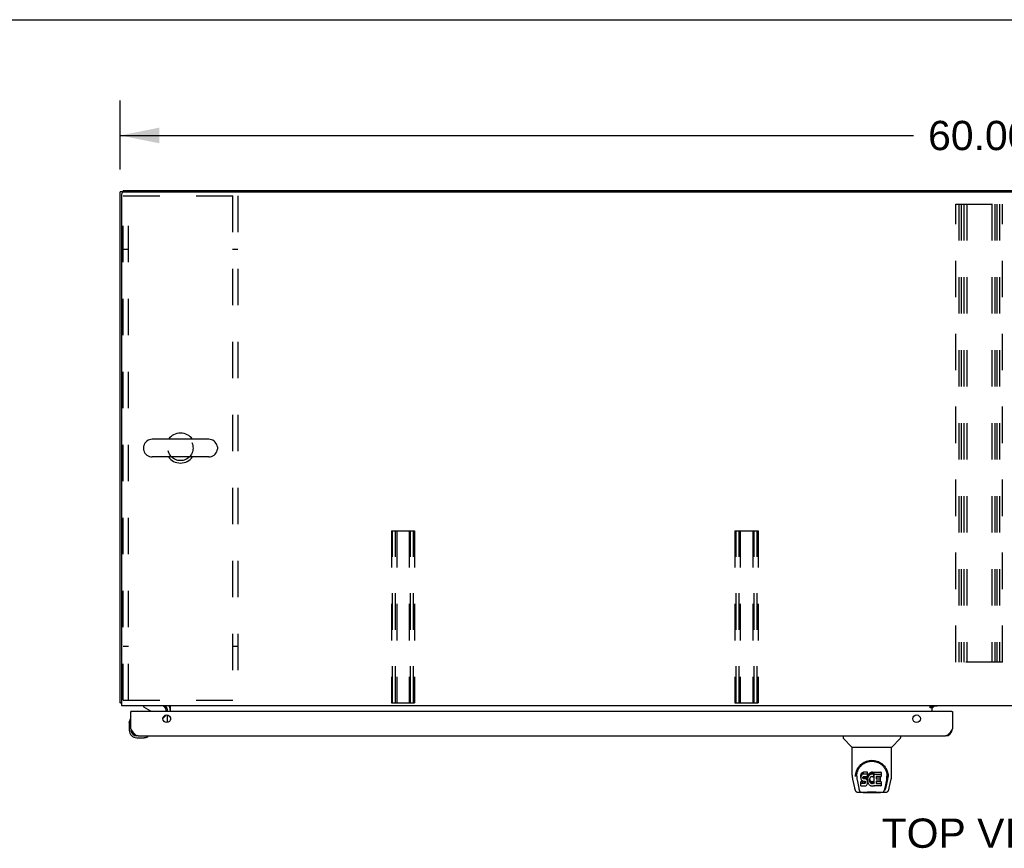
# Model space of a CAD drawing. Header units: inches. Extents: x 0 to 232, y 0 to 150.
# Tile 13 of 17: x 42 to 77, y 121 to 150. Entities that reach past the tile are written whole.
import ezdxf

# ---------------------------------------------------------------- set-up
doc = ezdxf.new("R2010")
doc.units = ezdxf.units.IN
doc.header["$LTSCALE"] = 12.75
doc.header["$MEASUREMENT"] = 0
doc.linetypes.add('HIDDEN', pattern=[0.2, 0.1, -0.1])
doc.layers.get('0').update_dxf_attribs({"linetype": 'CONTINUOUS'})
for name, color, linetype in [('02___PRT_ALL_AXES', 7, 'CONTINUOUS'), ('DEFAULT_2', 8, 'HIDDEN'), ('DIMENSIONS', 7, 'CONTINUOUS')]:
    doc.layers.add(name, color=color, linetype=linetype)
doc.styles.get("Standard").update_dxf_attribs({"font": 'arial.ttf'})
doc.dimstyles.new('DIMSTYLE_1', dxfattribs={"dimtxt": 1.022727, "dimasz": 1.363636, "dimexe": 0.09, "dimexo": 0.07, "dimgap": 0.0375, "dimtad": 0, "dimtih": 1, "dimtoh": 1, "dimzin": 4, "dimdsep": 46, "dimtxsty": 'Standard', "dimblk": '_FILLED', "dimblk1": '_FILLED', "dimblk2": '_FILLED', "dimcen": 0.09, "dimazin": 1, "dimtfac": 1, "dimtdec": 3, "dimtofl": 0, "dimtmove": 0, "dimatfit": 3, "dimldrblk": '_FILLED', "dimfxl": 1, "dimtolj": 1, "dimtzin": 4, "dimarcsym": 0})

# ---------------------------------------------------------------- blocks, each defined once
blk = doc.blocks.new('_FILLED')
at = {"color": 0, "linetype": 'ByBlock'}
blk.add_solid([(0, 0), (-1, 0.2), (-1, -0.2)], dxfattribs=at)
blk = doc.blocks.new('*D1')
at = {"layer": 'DIMENSIONS', "color": 2, "linetype": 'Continuous'}
for p, q in [((45.859, 144.762), (45.859, 147.182)), ((105.859, 144.876), (105.859, 147.182)), ((45.859, 145.955), (73.561, 145.955)), ((105.859, 145.955), (78.157, 145.955))]:
    blk.add_line(p, q, dxfattribs=at)
at = {"layer": 'DIMENSIONS', "color": 2, "linetype": 'Continuous', "xscale": 1.3636363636, "yscale": 1.3636363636, "zscale": 1.3636363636, "rotation": 180}
blk.add_blockref('_FILLED', (45.859, 145.955), dxfattribs=at)
at = {"layer": 'DIMENSIONS', "color": 2, "linetype": 'Continuous', "xscale": 1.3636363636, "yscale": 1.3636363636, "zscale": 1.3636363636}
blk.add_blockref('_FILLED', (105.859, 145.955), dxfattribs=at)
at = {"layer": 'DIMENSIONS', "color": 2, "linetype": 'Continuous', "insert": (75.859, 146.466), "char_height": 1.0227, "width": 3.57384, "attachment_point": 2, "line_spacing_factor": 0.9}
blk.add_mtext('60.00', dxfattribs=at)

msp = doc.modelspace()

# ---------------------------------------------------------------- linework, layer by layer
at = {"color": 7, "linetype": 'Continuous'}
for p, q in [((0, 150), (231.818, 150)), ((45.963, 143.984), (45.859, 143.984)), ((45.963, 144.036), (45.963, 143.983)), ((45.963, 144.036), (105.755, 144.036)), ((48.95, 135.342), (46.975, 135.342)), ((46.675, 135.08), (46.675, 134.993)), ((49.25, 135.08), (49.25, 134.993)), ((48.95, 134.73), (46.975, 134.73)), ((45.911, 126.14), (45.859, 126.14)), ((46.676, 126.036), (46.676, 125.997)), ((46.676, 125.997), (46.914, 125.859)), ((47.463, 125.832), (47.463, 125.879)), ((74.213, 126.001), (74.145, 126.001)), ((74.213, 125.954), (74.284, 126.025)), ((74.213, 125.956), (74.213, 126.001)), ((46.221, 125.573), (46.219, 125.566)), ((46.254, 125.832), (46.234, 125.832)), ((47.353, 125.605), (47.434, 125.686)), ((74.901, 125.832), (74.921, 125.832)), ((46.174, 125.438), (46.177, 125.476)), ((46.174, 125.438), (46.174, 125.181)), ((46.234, 125.225), (46.234, 125.181)), ((46.437, 124.918), (46.693, 124.918)), ((46.731, 124.921), (46.693, 124.918)), ((46.822, 124.963), (46.829, 124.965)), ((71.105, 124.978), (71.105, 124.916)), ((71.414, 124.59), (71.117, 124.888)), ((72.804, 124.59), (73.101, 124.888)), ((73.113, 124.978), (73.113, 124.916)), ((71.42, 124.585), (72.798, 124.585)), ((71.42, 123.613), (71.42, 124.585)), ((72.798, 123.613), (72.798, 124.585)), ((71.435, 123.47), (71.5, 123.164)), ((71.545, 123.644), (71.544, 123.581)), ((71.582, 123.571), (71.582, 123.548)), ((71.591, 123.45), (71.649, 123.157)), ((71.725, 123.616), (71.723, 123.592)), ((71.723, 123.526), (71.723, 123.592)), ((71.725, 123.549), (71.723, 123.526)), ((71.723, 123.526), (71.724, 123.502)), ((71.724, 123.502), (71.728, 123.478)), ((71.73, 123.64), (71.725, 123.616)), ((71.725, 123.549), (71.725, 123.616)), ((71.73, 123.573), (71.725, 123.549)), ((71.728, 123.478), (71.736, 123.456)), ((71.739, 123.662), (71.73, 123.64)), ((71.73, 123.573), (71.73, 123.64)), ((71.739, 123.595), (71.73, 123.573)), ((71.736, 123.456), (71.749, 123.436)), ((71.753, 123.682), (71.739, 123.662)), ((71.739, 123.595), (71.739, 123.662)), ((71.753, 123.615), (71.739, 123.595)), ((71.761, 123.69), (71.753, 123.682)), ((71.753, 123.615), (71.753, 123.682)), ((71.761, 123.623), (71.753, 123.615)), ((71.771, 123.696), (71.761, 123.69)), ((71.761, 123.623), (71.761, 123.69)), ((71.771, 123.629), (71.761, 123.623)), ((71.793, 123.706), (71.771, 123.696)), ((71.771, 123.629), (71.771, 123.696)), ((71.793, 123.639), (71.771, 123.629)), ((71.816, 123.713), (71.793, 123.706)), ((71.793, 123.639), (71.793, 123.706)), ((71.816, 123.646), (71.793, 123.639)), ((71.794, 123.514), (71.795, 123.529)), ((71.795, 123.506), (71.794, 123.514)), ((71.795, 123.529), (71.797, 123.544)), ((71.795, 123.506), (71.795, 123.529)), ((71.797, 123.499), (71.795, 123.506)), ((71.797, 123.544), (71.8, 123.551)), ((71.797, 123.499), (71.797, 123.544)), ((71.801, 123.493), (71.797, 123.499)), ((71.8, 123.551), (71.806, 123.556)), ((71.801, 123.493), (71.801, 123.552)), ((71.808, 123.489), (71.801, 123.493)), ((71.806, 123.556), (71.82, 123.56)), ((71.808, 123.556), (71.807, 123.556)), ((71.822, 123.552), (71.808, 123.556)), ((71.808, 123.489), (71.808, 123.556)), ((71.822, 123.485), (71.808, 123.489)), ((71.955, 123.713), (71.816, 123.713)), ((71.816, 123.646), (71.816, 123.713)), ((71.955, 123.646), (71.816, 123.646)), ((71.82, 123.56), (71.835, 123.561)), ((71.846, 123.552), (71.822, 123.552)), ((71.822, 123.485), (71.822, 123.552)), ((71.846, 123.486), (71.822, 123.485)), ((71.835, 123.561), (71.948, 123.561)), ((71.87, 123.551), (71.846, 123.552)), ((71.846, 123.486), (71.846, 123.552)), ((71.87, 123.484), (71.846, 123.486)), ((71.893, 123.546), (71.87, 123.551)), ((71.87, 123.484), (71.87, 123.551)), ((71.893, 123.479), (71.87, 123.484)), ((71.904, 123.541), (71.893, 123.546)), ((71.893, 123.479), (71.893, 123.546)), ((71.904, 123.474), (71.893, 123.479)), ((71.914, 123.534), (71.904, 123.541)), ((71.904, 123.474), (71.904, 123.541)), ((71.914, 123.468), (71.904, 123.474)), ((71.931, 123.518), (71.914, 123.534)), ((71.914, 123.468), (71.914, 123.534)), ((71.931, 123.451), (71.914, 123.468)), ((71.945, 123.498), (71.931, 123.518)), ((71.931, 123.451), (71.931, 123.518)), ((71.945, 123.431), (71.931, 123.451)), ((71.954, 123.475), (71.945, 123.498)), ((71.945, 123.431), (71.945, 123.498)), ((71.948, 123.561), (71.953, 123.562)), ((71.953, 123.562), (71.955, 123.567)), ((71.955, 123.471), (71.954, 123.475)), ((71.954, 123.409), (71.954, 123.475)), ((71.957, 123.67), (71.955, 123.713)), ((71.955, 123.646), (71.955, 123.713)), ((71.957, 123.604), (71.955, 123.646)), ((71.955, 123.567), (71.956, 123.58)), ((71.96, 123.549), (71.955, 123.505)), ((71.955, 123.438), (71.955, 123.505)), ((71.96, 123.482), (71.955, 123.438)), ((71.956, 123.58), (71.957, 123.604)), ((71.957, 123.604), (71.957, 123.67)), ((71.964, 123.571), (71.96, 123.549)), ((71.96, 123.482), (71.96, 123.549)), ((71.964, 123.504), (71.96, 123.482)), ((71.97, 123.593), (71.964, 123.571)), ((71.964, 123.504), (71.964, 123.571)), ((71.97, 123.526), (71.964, 123.504)), ((71.978, 123.613), (71.97, 123.593)), ((71.97, 123.526), (71.97, 123.593)), ((71.978, 123.546), (71.97, 123.526)), ((71.989, 123.633), (71.978, 123.613)), ((71.978, 123.546), (71.978, 123.613)), ((71.989, 123.566), (71.978, 123.546)), ((72.002, 123.651), (71.989, 123.633)), ((71.989, 123.566), (71.989, 123.633)), ((72.002, 123.584), (71.989, 123.566)), ((72.017, 123.668), (72.002, 123.651)), ((72.002, 123.584), (72.002, 123.651)), ((72.017, 123.601), (72.002, 123.584)), ((72.033, 123.683), (72.017, 123.668)), ((72.017, 123.601), (72.017, 123.668)), ((72.033, 123.616), (72.017, 123.601)), ((72.025, 123.454), (72.024, 123.427)), ((72.028, 123.481), (72.025, 123.454)), ((72.026, 123.414), (72.026, 123.454)), ((72.032, 123.493), (72.028, 123.481)), ((72.028, 123.473), (72.029, 123.468)), ((72.029, 123.468), (72.039, 123.443)), ((72.029, 123.401), (72.029, 123.468)), ((72.038, 123.505), (72.032, 123.493)), ((72.051, 123.696), (72.033, 123.683)), ((72.033, 123.616), (72.033, 123.683)), ((72.051, 123.629), (72.033, 123.616)), ((72.052, 123.528), (72.038, 123.505)), ((72.072, 123.705), (72.051, 123.696)), ((72.051, 123.629), (72.051, 123.696)), ((72.072, 123.638), (72.051, 123.629)), ((72.06, 123.539), (72.052, 123.528)), ((72.071, 123.546), (72.06, 123.539)), ((72.096, 123.557), (72.071, 123.546)), ((72.094, 123.71), (72.072, 123.705)), ((72.072, 123.638), (72.072, 123.705)), ((72.094, 123.643), (72.072, 123.638)), ((72.116, 123.712), (72.094, 123.71)), ((72.094, 123.643), (72.094, 123.71)), ((72.116, 123.645), (72.094, 123.643)), ((72.109, 123.56), (72.096, 123.557)), ((72.122, 123.56), (72.109, 123.56)), ((72.116, 123.712), (72.138, 123.711)), ((72.116, 123.645), (72.116, 123.712)), ((72.138, 123.645), (72.116, 123.645)), ((72.135, 123.557), (72.122, 123.56)), ((72.148, 123.552), (72.135, 123.557)), ((72.149, 123.71), (72.138, 123.711)), ((72.138, 123.645), (72.138, 123.711)), ((72.149, 123.643), (72.138, 123.645)), ((72.16, 123.706), (72.149, 123.71)), ((72.149, 123.643), (72.149, 123.71)), ((72.16, 123.64), (72.149, 123.643)), ((72.18, 123.622), (72.154, 123.554)), ((72.179, 123.694), (72.16, 123.706)), ((72.16, 123.64), (72.16, 123.706)), ((72.179, 123.627), (72.16, 123.64)), ((72.179, 123.694), (72.179, 123.627)), ((72.18, 123.691), (72.18, 123.624)), ((72.189, 123.711), (72.426, 123.711)), ((72.189, 123.319), (72.189, 123.711)), ((72.189, 123.644), (72.426, 123.644)), ((72.259, 123.557), (72.259, 123.489)), ((72.426, 123.561), (72.263, 123.561)), ((72.263, 123.552), (72.395, 123.552)), ((72.263, 123.485), (72.395, 123.485)), ((72.399, 123.547), (72.399, 123.407)), ((72.43, 123.707), (72.43, 123.566)), ((72.611, 123.192), (72.663, 123.462)), ((72.626, 123.447), (72.627, 123.451)), ((72.673, 123.644), (72.674, 123.581)), ((72.68, 123.558), (72.68, 123.558)), ((72.718, 123.164), (72.783, 123.47)), ((71.725, 123.24), (71.725, 123.382)), ((71.789, 123.387), (71.73, 123.386)), ((71.73, 123.319), (71.73, 123.386)), ((71.789, 123.32), (71.73, 123.319)), ((71.73, 123.235), (71.874, 123.235)), ((71.749, 123.436), (71.765, 123.419)), ((71.765, 123.419), (71.785, 123.405)), ((71.785, 123.405), (71.796, 123.401)), ((71.85, 123.387), (71.789, 123.387)), ((71.789, 123.32), (71.789, 123.387)), ((71.85, 123.32), (71.789, 123.32)), ((71.796, 123.401), (71.808, 123.399)), ((71.808, 123.399), (71.855, 123.399)), ((71.865, 123.388), (71.85, 123.387)), ((71.85, 123.32), (71.85, 123.387)), ((71.865, 123.321), (71.85, 123.32)), ((71.855, 123.399), (71.863, 123.398)), ((71.863, 123.398), (71.87, 123.396)), ((71.872, 123.391), (71.865, 123.388)), ((71.865, 123.321), (71.865, 123.388)), ((71.872, 123.325), (71.865, 123.321)), ((71.87, 123.396), (71.876, 123.391)), ((71.873, 123.393), (71.872, 123.391)), ((71.872, 123.325), (71.872, 123.391)), ((71.877, 123.33), (71.872, 123.325)), ((71.874, 123.235), (71.886, 123.237)), ((71.876, 123.391), (71.881, 123.385)), ((71.877, 123.33), (71.877, 123.39)), ((71.886, 123.342), (71.877, 123.33)), ((71.881, 123.385), (71.887, 123.372)), ((71.886, 123.342), (71.886, 123.373)), ((71.889, 123.349), (71.886, 123.342)), ((71.886, 123.237), (71.897, 123.241)), ((71.887, 123.372), (71.89, 123.356)), ((71.889, 123.349), (71.889, 123.361)), ((71.89, 123.356), (71.889, 123.349)), ((71.897, 123.241), (71.917, 123.254)), ((71.917, 123.254), (71.934, 123.271)), ((71.934, 123.271), (71.941, 123.281)), ((71.941, 123.281), (71.946, 123.292)), ((71.954, 123.409), (71.945, 123.431)), ((71.946, 123.292), (71.955, 123.314)), ((71.96, 123.385), (71.954, 123.409)), ((71.955, 123.438), (71.956, 123.416)), ((71.955, 123.314), (71.961, 123.338)), ((71.956, 123.416), (71.959, 123.394)), ((71.959, 123.394), (71.964, 123.372)), ((71.963, 123.362), (71.96, 123.385)), ((71.961, 123.338), (71.963, 123.362)), ((71.963, 123.362), (71.963, 123.376)), ((71.964, 123.372), (71.971, 123.351)), ((71.971, 123.351), (71.992, 123.312)), ((71.992, 123.312), (72.005, 123.293)), ((72.005, 123.293), (72.019, 123.277)), ((72.019, 123.277), (72.036, 123.261)), ((72.024, 123.427), (72.026, 123.414)), ((72.026, 123.414), (72.029, 123.401)), ((72.029, 123.401), (72.039, 123.376)), ((72.036, 123.261), (72.053, 123.248)), ((72.039, 123.443), (72.052, 123.42)), ((72.039, 123.376), (72.039, 123.443)), ((72.039, 123.376), (72.052, 123.353)), ((72.052, 123.42), (72.061, 123.41)), ((72.052, 123.353), (72.052, 123.42)), ((72.052, 123.353), (72.061, 123.343)), ((72.053, 123.248), (72.063, 123.243)), ((72.061, 123.41), (72.071, 123.401)), ((72.061, 123.343), (72.061, 123.41)), ((72.061, 123.343), (72.071, 123.334)), ((72.063, 123.243), (72.074, 123.239)), ((72.071, 123.401), (72.082, 123.393)), ((72.071, 123.334), (72.071, 123.401)), ((72.071, 123.334), (72.082, 123.327)), ((72.074, 123.239), (72.096, 123.233)), ((72.082, 123.393), (72.095, 123.389)), ((72.082, 123.327), (72.082, 123.393)), ((72.082, 123.327), (72.095, 123.322)), ((72.095, 123.389), (72.108, 123.386)), ((72.095, 123.322), (72.095, 123.389)), ((72.095, 123.322), (72.108, 123.319)), ((72.096, 123.233), (72.117, 123.231)), ((72.108, 123.386), (72.121, 123.386)), ((72.108, 123.319), (72.108, 123.386)), ((72.108, 123.319), (72.121, 123.319)), ((72.117, 123.231), (72.14, 123.234)), ((72.121, 123.386), (72.134, 123.388)), ((72.121, 123.319), (72.121, 123.386)), ((72.121, 123.319), (72.134, 123.321)), ((72.134, 123.388), (72.147, 123.392)), ((72.134, 123.321), (72.134, 123.388)), ((72.134, 123.321), (72.147, 123.325)), ((72.14, 123.234), (72.161, 123.241)), ((72.147, 123.392), (72.159, 123.397)), ((72.147, 123.325), (72.147, 123.392)), ((72.147, 123.325), (72.159, 123.33)), ((72.159, 123.397), (72.17, 123.405)), ((72.159, 123.33), (72.159, 123.397)), ((72.159, 123.33), (72.17, 123.338)), ((72.161, 123.241), (72.18, 123.252)), ((72.17, 123.405), (72.17, 123.338)), ((72.177, 123.404), (72.189, 123.386)), ((72.177, 123.337), (72.189, 123.319)), ((72.191, 123.252), (72.18, 123.252)), ((72.18, 123.252), (72.18, 123.252)), ((72.191, 123.24), (72.191, 123.252)), ((72.426, 123.235), (72.195, 123.235)), ((72.26, 123.398), (72.26, 123.321)), ((72.395, 123.403), (72.265, 123.403)), ((72.265, 123.383), (72.426, 123.383)), ((72.265, 123.316), (72.426, 123.316)), ((72.431, 123.378), (72.431, 123.24)), ((72.569, 123.157), (72.626, 123.447)), ((71.624, 123.01), (71.826, 123.01)), ((71.666, 123.088), (71.659, 123.088)), ((71.665, 123.093), (71.668, 123.083)), ((71.668, 123.082), (71.668, 123.083)), ((71.711, 123.01), (71.709, 123.01)), ((72.402, 122.998), (71.816, 122.998)), ((72.392, 123.01), (72.594, 123.01)), ((72.509, 123.01), (72.507, 123.01)), ((72.55, 123.083), (72.553, 123.093)), ((72.55, 123.082), (72.55, 123.083)), ((72.559, 123.088), (72.552, 123.088))]:
    msp.add_line(p, q, dxfattribs=at)
at = {"color": 3, "linetype": 'Continuous'}
for p, q in [((45.859, 126.14), (45.859, 143.984)), ((45.911, 126.036), (45.911, 143.922)), ((45.973, 143.984), (105.744, 143.984)), ((105.807, 126.036), (45.911, 126.036)), ((47.505, 125.832), (47.505, 125.894)), ((47.609, 125.832), (47.609, 126.036)), ((74.145, 126.006), (74.213, 126.006)), ((74.145, 125.956), (74.145, 126.006)), ((74.213, 125.956), (74.145, 125.956)), ((74.213, 126.006), (74.213, 126.036)), ((74.384, 126.025), (74.213, 126.025)), ((74.213, 125.832), (74.213, 125.956)), ((46.234, 125.225), (46.234, 125.832)), ((74.901, 125.832), (46.254, 125.832)), ((47.505, 125.451), (47.505, 125.714)), ((47.609, 125.628), (47.609, 125.537)), ((74.921, 125.832), (74.921, 125.225)), ((46.48, 124.978), (74.675, 124.978))]:
    msp.add_line(p, q, dxfattribs=at)
for points in [[(45.887, 126.126), (45.883, 126.127), (45.88, 126.128), (45.877, 126.128), (45.874, 126.129), (45.871, 126.13), (45.868, 126.131), (45.866, 126.132), (45.864, 126.133), (45.862, 126.134), (45.861, 126.135), (45.86, 126.136), (45.86, 126.137), (45.859, 126.139), (45.859, 126.14)], [(45.911, 126.12), (45.911, 126.12), (45.907, 126.122), (45.903, 126.123), (45.899, 126.124), (45.894, 126.124), (45.887, 126.126)], [(46.48, 124.978), (46.47, 124.979), (46.46, 124.98), (46.45, 124.983), (46.439, 124.987), (46.429, 124.991), (46.419, 124.997), (46.409, 125.004), (46.398, 125.011), (46.388, 125.02), (46.378, 125.029), (46.367, 125.039), (46.357, 125.05), (46.347, 125.062), (46.337, 125.075), (46.326, 125.088), (46.316, 125.101), (46.306, 125.116), (46.296, 125.13), (46.285, 125.146), (46.275, 125.161), (46.265, 125.177), (46.255, 125.193), (46.244, 125.209), (46.234, 125.225)], [(74.921, 125.225), (74.911, 125.209), (74.901, 125.193), (74.891, 125.177), (74.88, 125.161), (74.87, 125.146), (74.86, 125.13), (74.85, 125.116), (74.839, 125.101), (74.829, 125.088), (74.819, 125.075), (74.808, 125.062), (74.798, 125.05), (74.788, 125.039), (74.778, 125.029), (74.767, 125.02), (74.757, 125.011), (74.747, 125.004), (74.737, 124.997), (74.726, 124.991), (74.716, 124.987), (74.706, 124.983), (74.696, 124.98), (74.685, 124.979), (74.675, 124.978)]]:
    msp.add_lwpolyline(points, dxfattribs=at)
at = {"color": 7, "linetype": 'Continuous'}
for points in [[(71.538, 123.571), (71.541, 123.613), (71.548, 123.665), (71.56, 123.714), (71.575, 123.76), (71.594, 123.804), (71.615, 123.844), (71.64, 123.883), (71.667, 123.919), (71.696, 123.952), (71.728, 123.983), (71.763, 124.011), (71.799, 124.037), (71.838, 124.06), (71.879, 124.08), (71.922, 124.097), (71.967, 124.11), (72.013, 124.12), (72.06, 124.126), (72.107, 124.128), (72.155, 124.127), (72.201, 124.121), (72.247, 124.111), (72.292, 124.098), (72.335, 124.082), (72.376, 124.062), (72.415, 124.039), (72.452, 124.014), (72.487, 123.986), (72.519, 123.955), (72.549, 123.922), (72.576, 123.886), (72.6, 123.848), (72.622, 123.807), (72.641, 123.764), (72.657, 123.719), (72.669, 123.67), (72.677, 123.618), (72.68, 123.571)], [(71.582, 123.571), (71.582, 123.591), (71.584, 123.615), (71.587, 123.639), (71.59, 123.663), (71.595, 123.687), (71.601, 123.71), (71.607, 123.732), (71.615, 123.754), (71.624, 123.776), (71.633, 123.797), (71.643, 123.817), (71.654, 123.837), (71.666, 123.856), (71.678, 123.874), (71.691, 123.891), (71.704, 123.908), (71.718, 123.924), (71.732, 123.939), (71.746, 123.953), (71.761, 123.966), (71.776, 123.979), (71.791, 123.991), (71.806, 124.002), (71.822, 124.013), (71.838, 124.022), (71.853, 124.032), (71.869, 124.04)], [(71.869, 124.04), (71.885, 124.048), (71.901, 124.055), (71.917, 124.062), (71.933, 124.067), (71.949, 124.073), (71.965, 124.078), (71.981, 124.082), (71.997, 124.086), (72.013, 124.089), (72.029, 124.092), (72.045, 124.094), (72.06, 124.096), (72.076, 124.097), (72.092, 124.097), (72.108, 124.098), (72.124, 124.098), (72.14, 124.097), (72.156, 124.096), (72.172, 124.094), (72.188, 124.092), (72.204, 124.089), (72.22, 124.086), (72.236, 124.082), (72.252, 124.078), (72.268, 124.073), (72.284, 124.068), (72.3, 124.062), (72.316, 124.055), (72.332, 124.048)], [(72.332, 124.048), (72.348, 124.04), (72.364, 124.032), (72.38, 124.023), (72.395, 124.013), (72.411, 124.003), (72.426, 123.992), (72.441, 123.98), (72.456, 123.967), (72.471, 123.953), (72.486, 123.939), (72.5, 123.924), (72.514, 123.908), (72.527, 123.892), (72.54, 123.874), (72.552, 123.856), (72.564, 123.837), (72.574, 123.818), (72.585, 123.797), (72.594, 123.776), (72.603, 123.755), (72.61, 123.733), (72.617, 123.71), (72.623, 123.687), (72.628, 123.663), (72.631, 123.639), (72.634, 123.615), (72.636, 123.591), (72.636, 123.571)], [(71.42, 123.613), (71.421, 123.586), (71.424, 123.544), (71.429, 123.502), (71.435, 123.47)], [(71.538, 123.558), (71.538, 123.562), (71.538, 123.571)], [(71.582, 123.548), (71.582, 123.531), (71.584, 123.503), (71.587, 123.475), (71.591, 123.45)], [(72.627, 123.451), (72.627, 123.454), (72.628, 123.457), (72.629, 123.46), (72.629, 123.463), (72.63, 123.466), (72.63, 123.469), (72.631, 123.472), (72.631, 123.476), (72.631, 123.48), (72.632, 123.483), (72.632, 123.487), (72.633, 123.491), (72.633, 123.495), (72.634, 123.499), (72.634, 123.503), (72.634, 123.507), (72.635, 123.512), (72.635, 123.516), (72.635, 123.521), (72.635, 123.525), (72.636, 123.53), (72.636, 123.535), (72.636, 123.54), (72.636, 123.545), (72.636, 123.571)], [(72.68, 123.571), (72.68, 123.563), (72.68, 123.558)], [(72.783, 123.47), (72.789, 123.501), (72.794, 123.543), (72.797, 123.585), (72.798, 123.613)], [(71.5, 123.164), (71.504, 123.149), (71.509, 123.128), (71.515, 123.11), (71.521, 123.093), (71.528, 123.079), (71.535, 123.065), (71.543, 123.053), (71.553, 123.042), (71.564, 123.032), (71.576, 123.023), (71.59, 123.016), (71.605, 123.012), (71.62, 123.01), (71.624, 123.01)], [(71.649, 123.157), (71.651, 123.145), (71.654, 123.131), (71.657, 123.118), (71.661, 123.105), (71.665, 123.093)], [(71.73, 123.386), (71.729, 123.386), (71.729, 123.386), (71.729, 123.386), (71.728, 123.386), (71.728, 123.385), (71.727, 123.385), (71.727, 123.385), (71.727, 123.385), (71.726, 123.384), (71.726, 123.384), (71.726, 123.383), (71.726, 123.383), (71.725, 123.382), (71.725, 123.382)], [(71.73, 123.319), (71.729, 123.319), (71.729, 123.319), (71.729, 123.319), (71.728, 123.319), (71.728, 123.319), (71.727, 123.318), (71.727, 123.318), (71.727, 123.318), (71.726, 123.317), (71.726, 123.317), (71.726, 123.316), (71.726, 123.316), (71.725, 123.315), (71.725, 123.315)], [(72.553, 123.093), (72.557, 123.105), (72.561, 123.118), (72.564, 123.131), (72.567, 123.145), (72.569, 123.157)], [(72.594, 123.01), (72.608, 123.011), (72.622, 123.014), (72.634, 123.019), (72.646, 123.026), (72.656, 123.034), (72.666, 123.043), (72.674, 123.053), (72.681, 123.063), (72.688, 123.075), (72.694, 123.087), (72.7, 123.101), (72.705, 123.116), (72.71, 123.133), (72.715, 123.152), (72.718, 123.164)], [(71.668, 123.082), (71.674, 123.07), (71.68, 123.057), (71.686, 123.047), (71.693, 123.037), (71.7, 123.029), (71.708, 123.022), (71.717, 123.017), (71.727, 123.013), (71.737, 123.01), (71.745, 123.01)], [(71.826, 123.01), (71.846, 123.01), (71.868, 123.012), (71.891, 123.014), (71.916, 123.017), (71.942, 123.02), (71.969, 123.023), (71.996, 123.025), (72.024, 123.027), (72.053, 123.029), (72.082, 123.03), (72.112, 123.031), (72.141, 123.03), (72.17, 123.029), (72.198, 123.027), (72.226, 123.025), (72.253, 123.022), (72.279, 123.019), (72.305, 123.016), (72.328, 123.014), (72.351, 123.012), (72.372, 123.01), (72.392, 123.01)], [(71.826, 123.01), (71.848, 123.01), (71.874, 123.012), (71.902, 123.014), (71.93, 123.017), (71.959, 123.02), (71.988, 123.023), (72.017, 123.025), (72.048, 123.027), (72.078, 123.028), (72.109, 123.029), (72.139, 123.028), (72.169, 123.027), (72.2, 123.025), (72.229, 123.023), (72.259, 123.02), (72.316, 123.014)], [(72.316, 123.014), (72.343, 123.012), (72.37, 123.01), (72.392, 123.01)], [(72.473, 123.01), (72.481, 123.01), (72.491, 123.013), (72.501, 123.017), (72.51, 123.022), (72.518, 123.029), (72.525, 123.037), (72.532, 123.047), (72.538, 123.057), (72.544, 123.07), (72.55, 123.082)]]:
    msp.add_lwpolyline(points, dxfattribs=at)
at = {"color": 3, "linetype": 'Continuous'}
for centre in [(47.484, 125.582), (73.671, 125.582)]:
    msp.add_circle(centre, 0.133, dxfattribs=at)
for centre, radius, start, end in [((45.973, 143.922), 0.0625, 90, 180), ((47.362, 125.894), 0.142, 0, 90), ((74.263, 125.986), 0.05, 128.7209, 174.7059), ((46.254, 125.812), 0.02, 90, 180), ((74.901, 125.812), 0.02, 0, 90), ((46.48, 125.225), 0.246, 180, 270), ((74.675, 125.225), 0.246, 270, 360)]:
    msp.add_arc(centre, radius, start, end, dxfattribs=at)
at = {"color": 7, "linetype": 'Continuous'}
for centre, radius, start, end in [((47.963, 135.036), 0.523, 35.8102, 144.1898), ((46.975, 135.036), 0.306, 90, 164.3697), ((48.95, 135.036), 0.306, 15.6303, 90), ((46.819, 135.08), 0.144, 164.3697, 180), ((46.819, 134.993), 0.144, 180, 195.6303), ((46.975, 135.036), 0.306, 195.6303, 270), ((48.95, 135.036), 0.306, 270, 344.3697), ((49.107, 135.08), 0.144, 0, 15.6303), ((49.107, 134.993), 0.144, 344.3697, 360), ((47.963, 135.036), 0.523, 215.8091, 324.1909), ((46.864, 125.773), 0.1, 36.5468, 59.908), ((47.306, 125.879), 0.157, 0, 90), ((47.362, 125.894), 0.246, 0, 35.3312), ((46.424, 125.438), 0.25, 149.1101, 180), ((46.222, 125.558), 0.015, 96.3796, 149.1101), ((46.219, 125.558), 0.015, 0, 83.6204), ((47.363, 125.757), 0.1, 315, 332.9732), ((46.437, 125.181), 0.263, 180, 270), ((46.437, 125.181), 0.203, 180, 270), ((46.693, 125.168), 0.25, 270, 300.8899), ((46.814, 124.963), 0.015, 6.3796, 90), ((46.814, 124.967), 0.015, 300.8899, 353.6204), ((71.144, 124.916), 0.0394, 180, 225), ((73.074, 124.916), 0.0394, 315, 360), ((71.428, 124.604), 0.0197, 225, 270), ((72.79, 124.604), 0.0197, 270, 315), ((71.816, 123.018), 0.0197, 203.607, 270), ((72.402, 123.018), 0.0197, 270, 336.393)]:
    msp.add_arc(centre, radius, start, end, dxfattribs=at)
for centre, major_axis, ratio, start_param, end_param in [((72.109, 123.571), (0, 0.565), 0.999848, 1.129542, 1.553352), ((72.109, 123.571), (0, 0.565), 0.999848, 4.519536, 5.157611), ((72.15, 123.556), (0, 0.00448), 1, -3.557718, -1.937287), ((72.176, 123.691), (0, 0.00448), 1, -1.566905, -0.665444), ((72.176, 123.624), (0.00448, 0), 1, 0.003842, 0.905353), ((72.176, 123.624), (0, 0.00448), 1, -1.937287, -1.566955), ((72.263, 123.557), (0, 0.00448), 1, 0, 1.570796), ((72.263, 123.556), (0, 0.00448), 1, 1.570796, 3.141593), ((72.263, 123.489), (0, 0.00448), 1, 1.570796, 3.141593), ((72.395, 123.547), (0, 0.00448), 1, -1.570796, 0), ((72.395, 123.48), (0, 0.00448), 1, -1.570796, 0), ((72.426, 123.707), (0, 0.00448), 1, -1.570796, 0), ((72.426, 123.64), (0, 0.00448), 1, -1.570796, 0), ((72.426, 123.566), (0, 0.00448), 1, -3.141593, -1.570796), ((71.73, 123.24), (0, 0.00483), 1, 1.570796, 3.141593), ((72.173, 123.401), (0, 0.00448), 1, -0.975826, 0.651783), ((72.173, 123.334), (0.00448, 0), 1, 0.594971, 2.222579), ((72.195, 123.24), (0, 0.00448), 1, 1.570796, 3.141593), ((72.265, 123.398), (0, 0.00448), 1, 0, 1.570796), ((72.265, 123.387), (0, 0.00448), 1, 1.570796, 3.141593), ((72.265, 123.321), (0, 0.00448), 1, 1.570796, 3.141593), ((72.395, 123.407), (0, 0.00448), 1, -3.141593, -1.570796), ((72.426, 123.378), (0.00448, 0), 1, 0, 1.570796), ((72.426, 123.312), (0, 0.00448), 1, -1.570796, 0), ((72.426, 123.24), (0, 0.00448), 1, -3.141593, -1.570796), ((72.553, 123.443), (-0.007, 0.354), 0.213027, -3.145575, -2.360177)]:
    msp.add_ellipse(centre, major_axis=major_axis, ratio=ratio, start_param=start_param, end_param=end_param, dxfattribs=at)
at = {"layer": '02___PRT_ALL_AXES', "color": 3, "linetype": 'Continuous'}
msp.add_line((74.384, 126.025), (74.384, 126.036), dxfattribs=at)
at = {"layer": '02___PRT_ALL_AXES', "color": 8, "linetype": 'HIDDEN'}
msp.add_circle((47.963, 135.036), 0.438, dxfattribs=at)
at = {"layer": 'DEFAULT_2', "color": 8, "linetype": 'HIDDEN'}
for p, q in [((45.963, 126.224), (45.963, 143.849)), ((45.963, 143.849), (49.963, 143.849)), ((46.15, 126.224), (46.15, 143.849)), ((49.776, 143.849), (49.776, 126.224)), ((49.963, 143.849), (49.963, 126.224)), ((75.046, 127.557), (75.046, 143.557)), ((75.046, 143.557), (76.671, 143.557)), ((75.15, 143.557), (75.15, 127.557)), ((75.228, 143.557), (75.228, 127.557)), ((75.317, 143.557), (75.317, 127.557)), ((75.421, 143.557), (75.421, 127.557)), ((76.296, 143.557), (76.296, 127.557)), ((76.4, 143.557), (76.4, 127.557)), ((76.478, 143.557), (76.478, 127.557)), ((76.567, 143.557), (76.567, 127.557)), ((76.671, 127.557), (76.671, 143.557)), ((46.15, 141.974), (45.963, 141.974)), ((49.963, 141.974), (49.776, 141.974)), ((55.328, 132.14), (55.328, 126.14)), ((55.328, 132.14), (56.14, 132.14)), ((55.368, 126.14), (55.368, 132.14)), ((55.475, 126.14), (55.475, 132.14)), ((55.515, 132.14), (55.515, 126.14)), ((55.953, 132.14), (55.953, 126.14)), ((55.993, 126.14), (55.993, 132.14)), ((56.1, 126.14), (56.1, 132.14)), ((56.14, 132.14), (56.14, 126.14)), ((67.328, 132.14), (67.328, 126.14)), ((67.328, 132.14), (68.14, 132.14)), ((67.368, 126.14), (67.368, 132.14)), ((67.475, 126.14), (67.475, 132.14)), ((67.515, 132.14), (67.515, 126.14)), ((67.953, 132.14), (67.953, 126.14)), ((67.993, 126.14), (67.993, 132.14)), ((68.1, 126.14), (68.1, 132.14)), ((68.14, 132.14), (68.14, 126.14)), ((46.15, 128.099), (45.963, 128.099)), ((49.963, 128.099), (49.776, 128.099)), ((76.671, 127.557), (75.046, 127.557)), ((45.963, 126.224), (49.963, 126.224)), ((55.328, 126.14), (56.14, 126.14)), ((67.328, 126.14), (68.14, 126.14))]:
    msp.add_line(p, q, dxfattribs=at)

# ---------------------------------------------------------------- texts
at = {"layer": 'DIMENSIONS', "color": 2, "linetype": 'Continuous', "insert": (75.944, 122.095), "char_height": 1.0227, "width": 6.96899, "attachment_point": 2, "line_spacing_factor": 0.9}
msp.add_mtext('TOP VIEW', dxfattribs=at)

# ---------------------------------------------------------------- dimensions: what is measured, and where the dimension line sits
at = {"layer": 'DIMENSIONS', "color": 2, "linetype": 'Continuous'}
dim = msp.add_linear_dim(base=(105.859, 145.955), p1=(45.859, 147.252), p2=(105.859, 147.252), dimstyle='DIMSTYLE_1', dxfattribs=at)
dim.commit()
dim.dimension.update_dxf_attribs({"geometry": '*D1', "text_midpoint": (75.851, 145.949), "dimtype": 160})

doc.saveas('drawing.dxf')
